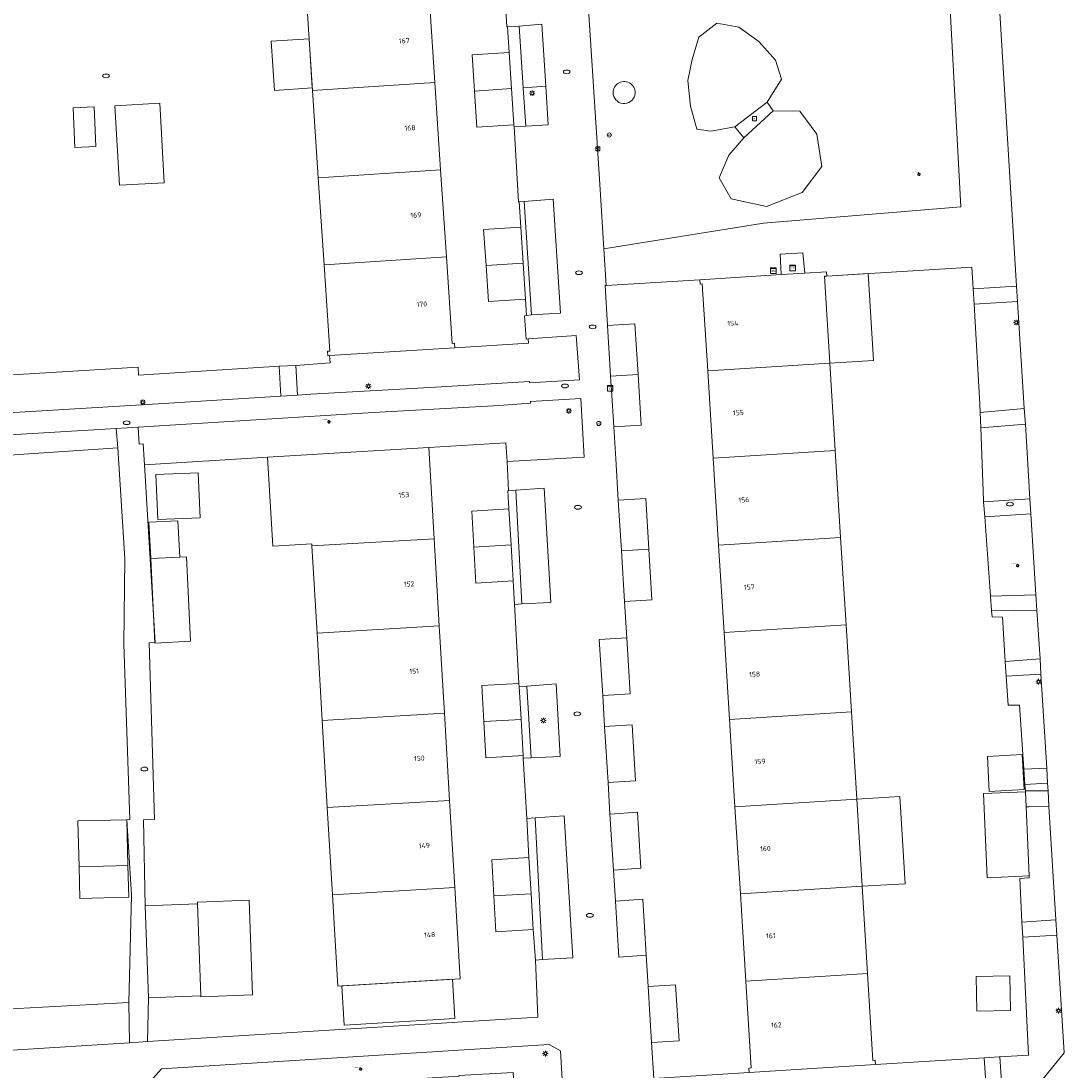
# Model space of a CAD drawing. Header units: metres. Extents: x 162098 to 162858, y 502351 to 503184.
# Tile 62 of 94: x 162758 to 162833, y 502772 to 502848. Entities that reach past the tile are written whole.
import ezdxf
from ezdxf.enums import TextEntityAlignment as Align

# ---------------------------------------------------------------- set-up
doc = ezdxf.new("R2010")
doc.units = ezdxf.units.M
for name, color, linetype, lineweight, true_color in [('B-PV-GR-BEPLANTING_CULTUUR_HEESTERS-GV', 7, 'Continuous', 13, 0x99cc00), ('B-PV-GR-BEPLANTING_CULTUUR_VASTE PLANTENVAK-GV', 7, 'Continuous', 13, 0x99cc00), ('B-PV-GR-BOOM-S', 7, 'Continuous', 13, 0x4c9900)]:
    doc.layers.add(name, color=color, linetype=linetype, lineweight=lineweight, true_color=true_color)
for name, color, linetype, lineweight in [('B-PV-IE-MEUBILAIR-S', 252, 'Continuous', 13), ('B-PV-IE-MEUBILAIR_WEGMEUBILAIR-S', 252, 'Continuous', 13), ('B-PV-OG-BEBOUWING-GV', 7, 'Continuous', 18), ('B-PV-OG-BEBOUWING-T18', 7, 'Continuous', 18), ('B-PV-OG-BEBOUWING_LUIFEL-GV', 7, 'Continuous', 18), ('B-PV-OG-TERREIN_BEGROEID-GV', 7, 'Continuous', 13), ('B-PV-OG-TERREIN_ERF-GV', 252, 'Continuous', 13), ('B-PV-VH-GESLOTENVERHARDING_BETON-GV', 252, 'Continuous', 13), ('B-PV-VH-OPENVERHARDING_TEGEL-GV', 252, 'Continuous', 13)]:
    doc.layers.add(name, color=color, linetype=linetype, lineweight=lineweight)
doc.styles.add('NLCS-ISO', font='NLCS-ISO.ttf')
doc.styles.add('NLCS-ISO-M200-T18', font='NLCS-ISO.ttf', dxfattribs={"height": 1.8})

# ---------------------------------------------------------------- blocks, each defined once
blk = doc.blocks.new('SIE-MEUBILAIR_BORD_INFORMATIE-SO')
h = blk.add_hatch(color=256)
h.dxf.hatch_style = 1
h.paths.add_polyline_path([(0.13, 0.2), (-0.33, 0.2), (-0.33, 0.08), (-0.13, 0.08), (-0.13, -0.65), (0.13, -0.65)])
h = blk.add_hatch(color=256)
h.dxf.hatch_style = 1
edge = h.paths.add_edge_path()
edge.add_arc((0, 0.5), 0.149, 0, 360)
for points in [[(-0.75, -0.75), (0.75, -0.75), (0.75, 0.75), (-0.75, 0.75)], [(0.13, 0.2), (-0.33, 0.2), (-0.33, 0.08), (-0.13, 0.08), (-0.13, -0.65), (0.13, -0.65)]]:
    blk.add_lwpolyline(points, close=True)
blk.add_circle((0, 0.5), 0.149)
blk = doc.blocks.new('SIE-MEUBILAIR_KAST_TELECOM-SO')
for points in [[(-1, 1), (1, 1), (1, 0.84), (-1, 0.84)], [(-1, 0.76), (1, 0.76), (1, -1), (-1, -1)]]:
    blk.add_lwpolyline(points, close=True)
at = {"style": 'NLCS-ISO'}
blk.add_text('tele', height=0.75, dxfattribs=at).set_placement((0, 0), align=Align.MIDDLE_CENTER)
blk = doc.blocks.new('SIE-MEUBILAIR_PAAL_AFSLUITPAAL-SO')
blk.add_circle((0, 0), 0.75)
at = {"style": 'NLCS-ISO'}
blk.add_text('af', height=0.75, dxfattribs=at).set_placement((0, 0.05), align=Align.MIDDLE_CENTER)
blk = doc.blocks.new('SIE-MEUBILAIR_PAAL_LICHTMAST-SO')
for points in [[(-0.62, 0), (-1, 0)], [(-0.71, 0.71), (-0.44, 0.44)], [(0, 1), (0, 0.62)], [(0.44, 0.44), (0.71, 0.71)], [(1, 0), (0.62, 0)], [(-0.71, -0.71), (-0.44, -0.44)], [(0, -0.62), (0, -1)], [(0.44, -0.44), (0.71, -0.71)]]:
    blk.add_lwpolyline(points)
blk.add_circle((0, 0), 0.5)
blk = doc.blocks.new('SIE-MEUBILAIR_PUT_RIOOLPUT-SO')
blk.add_ellipse((0, 0), major_axis=(1.25, 0), ratio=0.54)
blk = doc.blocks.new('SIE-MEUBILAIR_PUT_BRANDKRAAN-SO')
blk.add_ellipse((0, 0), major_axis=(1.25, 0), ratio=0.54)
blk = doc.blocks.new('SIE-MEUBILAIR_PUT_KOLK-SO')
blk.add_ellipse((0, 0), major_axis=(1.25, 0), ratio=0.54)
blk = doc.blocks.new('SIE-WEG_SPEELTOESTEL-SO')
at = {"flags": 128}
blk.add_lwpolyline([(-0.75, -0.75), (0.75, -0.75), (0.75, 0.75), (-0.75, 0.75)], close=True, dxfattribs=at)
at = {"style": 'NLCS-ISO'}
blk.add_text('SPT', height=0.45, dxfattribs=at).set_placement((0, 0), align=Align.MIDDLE_CENTER)
blk = doc.blocks.new('SGR-BOOM_GBKN-SO')
for centre, start, end in [((-0.25, -0.1), 67.1244, 157.1244), ((-0.1, 0.25), 157.1244, 247.1244), ((-0.1, 0.25), 337.1244, 157.1244), ((0.25, 0.1), 247.1244, 337.1244), ((-0.25, -0.1), 157.1244, 337.1244), ((0.1, -0.25), 157.1244, 337.1244), ((0.1, -0.25), 337.1244, 67.1244)]:
    blk.add_arc(centre, 0.188, start, end)
at = {"extrusion": (0, 0, -1)}
blk.add_arc((-0.25, 0.1), 0.188, 22.8756, 202.8756, dxfattribs=at)
at = {"style": 'NLCS-ISO'}
blk.add_attdef('SOORT', text='', height=0.35, dxfattribs=at).set_placement((0, 0.75), align=Align.MIDDLE_RIGHT)

msp = doc.modelspace()

# ---------------------------------------------------------------- linework, layer by layer
at = {"layer": 'B-PV-GR-BEPLANTING_CULTUUR_HEESTERS-GV'}
msp.add_lwpolyline([(162823.839, 502870.296), (162825.782, 502834.318), (162811.559, 502833.13), (162800.065, 502831.295), (162800.227, 502828.642), (162806.979, 502829.065), (162812.837, 502829.433), (162812.77, 502830.897), (162814.39, 502830.999), (162814.539, 502829.535), (162816.102, 502829.637), (162816.122, 502829.319), (162826.576, 502829.977), (162826.667, 502828.399), (162829.781, 502828.588), (162828.633, 502847.497), (162827.304, 502868.973)], dxfattribs=at)
for points in [[(162827.173, 502819.504), (162830.339, 502819.785), (162829.865, 502827.487), (162826.732, 502827.293), (162827.15, 502820.094)], [(162777.871, 502822.898), (162778, 502820.758), (162778.96, 502820.819), (162787.942, 502821.315), (162794.699, 502821.726), (162794.702, 502821.641), (162798.307, 502821.854), (162798.082, 502825.051), (162794.621, 502824.799), (162794.641, 502824.496), (162789.322, 502824.162), (162780.309, 502823.599), (162780.341, 502823.07)], [(162776.807, 502820.682), (162776.677, 502822.831), (162766.556, 502822.194), (162766.522, 502822.756), (162749.224, 502821.699), (162740.088, 502821.181), (162731.12, 502820.666), (162731.052, 502821.788), (162730.145, 502821.731), (162730.392, 502817.864), (162767.967, 502820.118)], [(162766.519, 502818.446), (162766.592, 502817.211), (162766.884, 502817.237), (162766.974, 502815.737), (162775.847, 502816.279), (162778.654, 502816.443), (162787.458, 502816.975), (162793.012, 502817.311), (162793.094, 502815.961), (162798.653, 502816.282), (162798.405, 502820.504), (162794.793, 502820.284), (162794.793, 502820.163), (162792.838, 502820.039), (162792.107, 502819.993), (162783.47, 502819.5)], [(162730.381, 502814.616), (162732.78, 502815.039), (162744.735, 502815.581), (162765.063, 502816.965), (162764.948, 502818.35), (162730.364, 502816.29), (162730.426, 502815.45), (162730.331, 502815.448)], [(162827.423, 502813.076), (162830.751, 502813.295), (162830.432, 502818.653), (162827.215, 502818.406), (162827.415, 502813.185)], [(162827.921, 502806.276), (162831.19, 502806.376), (162830.832, 502812.206), (162827.503, 502811.993)], [(162828.98, 502801.569), (162831.49, 502801.77), (162831.251, 502805.273), (162827.999, 502805.209), (162828.029, 502804.791), (162828.778, 502804.762)], [(162830.305, 502793.82), (162831.97, 502793.895), (162831.546, 502800.654), (162829.047, 502800.502), (162829.179, 502798.431), (162829.995, 502798.426)], [(162832.016, 502792.81), (162830.4, 502792.708), (162830.441, 502792.25), (162832.062, 502792.26)], [(162830.183, 502782.809), (162832.632, 502782.956), (162832.11, 502791.127), (162830.666, 502791.114), (162830.488, 502791.111), (162830.693, 502786.123), (162830.703, 502785.982), (162830.029, 502785.942)], [(162828.583, 502773.1), (162828.771, 502770.227), (162830.763, 502770.36), (162833.21, 502773.399), (162832.686, 502781.857), (162830.237, 502781.712), (162830.654, 502773.229)], [(162753.595, 502773.336), (162764.35, 502774.007), (162765.907, 502774.105), (162765.86, 502777.015), (162753.381, 502776.332)], [(162768.086, 502770.345), (162787.689, 502771.576), (162789.633, 502771.695), (162789.63, 502771.747), (162793.54, 502771.98), (162793.71, 502769.129), (162793.714, 502769.068), (162794.811, 502768.435), (162797.239, 502768.577), (162796.933, 502773.535), (162796.116, 502773.999), (162768.211, 502772.24), (162767.614, 502771.569), (162767.697, 502770.33)], [(162827.646, 502770.138), (162827.454, 502773.029), (162819.621, 502772.539), (162810.539, 502771.97), (162803.662, 502771.536), (162803.671, 502771.392), (162800.906, 502771.203), (162801.078, 502768.524), (162823.272, 502769.873)]]:
    msp.add_lwpolyline(points, close=True, dxfattribs=at)
at = {"layer": 'B-PV-GR-BEPLANTING_CULTUUR_VASTE PLANTENVAK-GV'}
for points in [[(162793.963, 502847.327), (162794.259, 502842.887), (162795.883, 502842.995), (162795.603, 502847.458)], [(162794.443, 502840.124), (162796.058, 502840.218), (162795.883, 502842.995), (162794.259, 502842.887)], [(162794.326, 502834.699), (162794.863, 502826.524), (162796.949, 502826.644), (162796.406, 502834.864)], [(162793.724, 502813.898), (162794.15, 502805.725), (162796.247, 502805.828), (162795.762, 502814.044)], [(162794.525, 502799.796), (162794.826, 502794.64), (162796.926, 502794.727), (162796.629, 502799.959)], [(162795.121, 502790.301), (162795.651, 502780.104), (162797.827, 502780.227), (162797.211, 502790.449)]]:
    msp.add_lwpolyline(points, close=True, dxfattribs=at)
at = {"layer": 'B-PV-OG-BEBOUWING-GV'}
for points in [[(162787.89, 502843.265), (162787.473, 502849.541), (162778.663, 502848.955), (162779.08, 502842.679)], [(162788.308, 502836.989), (162787.89, 502843.265), (162779.08, 502842.679), (162779.498, 502836.403)], [(162764.854, 502841.59), (162765.171, 502835.873), (162768.394, 502836.052), (162768.077, 502841.769)], [(162761.836, 502841.454), (162761.95, 502838.596), (162763.479, 502838.656), (162763.365, 502841.515)], [(162788.726, 502830.713), (162788.308, 502836.989), (162779.498, 502836.403), (162779.915, 502830.127)], [(162780.189, 502823.592), (162780.309, 502823.599), (162789.322, 502824.162), (162789.301, 502824.483), (162789.141, 502824.473), (162788.726, 502830.713), (162779.915, 502830.127), (162780.328, 502823.924), (162780.168, 502823.914)], [(162812.837, 502829.433), (162806.979, 502829.065), (162806.999, 502828.746), (162807.159, 502828.756), (162807.549, 502822.498), (162816.348, 502823.047), (162815.962, 502829.309), (162816.122, 502829.319), (162816.102, 502829.637), (162814.539, 502829.535)], [(162816.735, 502816.769), (162816.348, 502823.047), (162807.549, 502822.498), (162807.941, 502816.22)], [(162778.654, 502816.443), (162775.847, 502816.279), (162776.222, 502809.87), (162779.029, 502810.034), (162779.038, 502809.889), (162787.845, 502810.408), (162787.458, 502816.975)], [(162817.122, 502810.49), (162816.735, 502816.769), (162807.941, 502816.22), (162808.333, 502809.942)], [(162767.8, 502815.029), (162767.936, 502811.784), (162770.986, 502811.912), (162770.85, 502815.157)], [(162788.215, 502804.129), (162787.845, 502810.408), (162779.038, 502809.889), (162779.406, 502803.61)], [(162817.122, 502810.49), (162808.333, 502809.942), (162808.724, 502803.665), (162817.509, 502804.213)], [(162788.584, 502797.85), (162788.215, 502804.129), (162779.406, 502803.61), (162779.775, 502797.331)], [(162817.509, 502804.213), (162808.724, 502803.665), (162809.116, 502797.387), (162817.895, 502797.935)], [(162791.423, 502797.238), (162794.1, 502797.392), (162793.964, 502799.757), (162793.95, 502799.996), (162791.274, 502799.834)], [(162779.775, 502797.331), (162780.143, 502791.052), (162788.954, 502791.571), (162788.584, 502797.85)], [(162809.507, 502791.109), (162818.282, 502791.656), (162817.895, 502797.935), (162809.116, 502797.387)], [(162827.695, 502794.733), (162827.831, 502792.215), (162830.344, 502792.35), (162830.207, 502794.869)], [(162827.423, 502792.056), (162827.672, 502785.999), (162830.693, 502786.123), (162830.488, 502791.111), (162830.444, 502792.18)], [(162789.324, 502785.292), (162788.954, 502791.571), (162780.143, 502791.052), (162780.511, 502784.773)], [(162818.282, 502791.656), (162809.507, 502791.109), (162809.899, 502784.831), (162818.669, 502785.378)], [(162762.264, 502786.793), (162762.322, 502784.507), (162765.842, 502784.597), (162765.783, 502786.883)], [(162780.511, 502784.773), (162780.897, 502778.192), (162789.711, 502778.723), (162789.324, 502785.292)], [(162809.899, 502784.831), (162810.29, 502778.553), (162819.056, 502779.1), (162818.669, 502785.378)], [(162767.018, 502783.985), (162767.267, 502777.349), (162771.039, 502777.491), (162770.79, 502784.127)], [(162810.519, 502772.286), (162810.539, 502771.97), (162819.621, 502772.539), (162819.601, 502772.857), (162819.441, 502772.847), (162819.056, 502779.1), (162810.29, 502778.553), (162810.679, 502772.296)], [(162826.878, 502778.886), (162826.935, 502776.379), (162829.363, 502776.434), (162829.306, 502778.941)]]:
    msp.add_lwpolyline(points, close=True, dxfattribs=at)
for points in [[(162793.244, 502845.419), (162790.569, 502845.252), (162790.743, 502842.653)], [(162793.416, 502842.831), (162793.244, 502845.419)], [(162793.416, 502842.831), (162790.743, 502842.653)], [(162790.743, 502842.653), (162793.416, 502842.831)], [(162790.743, 502842.653), (162790.916, 502840.054), (162793.591, 502840.221)], [(162793.591, 502840.221), (162793.416, 502842.831)], [(162794.083, 502832.848), (162791.409, 502832.681), (162791.582, 502830.087)], [(162794.256, 502830.265), (162794.083, 502832.848)], [(162794.256, 502830.265), (162791.582, 502830.087)], [(162791.582, 502830.087), (162794.256, 502830.265)], [(162791.582, 502830.087), (162791.755, 502827.492), (162794.43, 502827.659)], [(162794.43, 502827.659), (162794.256, 502830.265)], [(162802.306, 502825.887), (162800.33, 502825.763)], [(162802.53, 502822.243), (162802.306, 502825.887)], [(162800.33, 502825.763), (162800.554, 502822.122)], [(162802.53, 502822.243), (162800.554, 502822.122)], [(162800.554, 502822.122), (162802.53, 502822.243)], [(162800.554, 502822.122), (162800.597, 502821.405)], [(162800.778, 502818.476), (162802.754, 502818.6), (162802.53, 502822.243)], [(162800.597, 502821.405), (162800.615, 502821.106)], [(162800.615, 502821.106), (162800.778, 502818.476)], [(162803.304, 502809.657), (162803.079, 502813.31), (162801.103, 502813.186)], [(162801.103, 502813.186), (162801.327, 502809.535)], [(162793.23, 502812.565), (162790.554, 502812.403), (162790.703, 502809.807)], [(162793.379, 502809.961), (162793.23, 502812.565)], [(162793.379, 502809.961), (162790.703, 502809.807)], [(162790.703, 502809.807), (162793.379, 502809.961)], [(162793.527, 502807.373), (162793.379, 502809.961)], [(162790.703, 502809.807), (162790.852, 502807.211), (162793.527, 502807.373)], [(162803.304, 502809.657), (162801.327, 502809.535)], [(162801.327, 502809.535), (162803.304, 502809.657)], [(162801.327, 502809.535), (162801.552, 502805.88)], [(162803.529, 502806.004), (162803.304, 502809.657)], [(162801.552, 502805.88), (162803.529, 502806.004)], [(162801.712, 502803.277), (162799.736, 502803.153)], [(162799.736, 502803.153), (162799.983, 502799.12)], [(162801.96, 502799.244), (162801.712, 502803.277)], [(162799.983, 502799.12), (162801.96, 502799.244)], [(162794.1, 502797.392), (162791.423, 502797.238)], [(162791.423, 502797.238), (162791.572, 502794.642), (162794.248, 502794.804)], [(162794.248, 502794.804), (162794.1, 502797.392)], [(162802.344, 502792.976), (162802.096, 502797.008), (162800.121, 502796.884)], [(162800.121, 502796.884), (162800.369, 502792.852)], [(162800.369, 502792.852), (162802.344, 502792.976)], [(162802.483, 502790.71), (162800.508, 502790.586)], [(162800.508, 502790.586), (162800.756, 502786.553)], [(162802.731, 502786.677), (162802.483, 502790.71)], [(162794.67, 502787.445), (162791.994, 502787.283), (162792.143, 502784.693)], [(162794.819, 502784.847), (162794.67, 502787.445)], [(162800.756, 502786.553), (162802.731, 502786.677)], [(162794.819, 502784.847), (162792.143, 502784.693)], [(162792.143, 502784.693), (162794.819, 502784.847)], [(162792.143, 502784.693), (162792.291, 502782.103), (162794.967, 502782.265)], [(162794.967, 502782.265), (162794.819, 502784.847)], [(162802.868, 502784.442), (162800.893, 502784.318)], [(162800.893, 502784.318), (162801.141, 502780.286), (162803.116, 502780.41)], [(162803.116, 502780.41), (162802.868, 502784.442)], [(162805.479, 502774.255), (162805.231, 502778.288), (162803.254, 502778.164)], [(162803.254, 502778.164), (162803.502, 502774.131)], [(162803.502, 502774.131), (162805.479, 502774.255)]]:
    msp.add_lwpolyline(points, dxfattribs=at)
at = {"layer": 'B-PV-OG-BEBOUWING_LUIFEL-GV'}
for points in [[(162776.339, 502842.702), (162779.067, 502842.877), (162778.832, 502846.415), (162776.112, 502846.241)], [(162815.962, 502829.309), (162816.348, 502823.047), (162819.5, 502823.241), (162819.114, 502829.503), (162816.122, 502829.319)], [(162767.426, 502808.98), (162769.515, 502809.083), (162769.385, 502811.711), (162767.296, 502811.607)], [(162767.426, 502808.98), (162767.727, 502802.901), (162770.302, 502803.029), (162770.001, 502809.107)], [(162818.282, 502791.656), (162818.669, 502785.378), (162821.766, 502785.569), (162821.379, 502791.847)], [(162765.783, 502786.883), (162765.699, 502790.175), (162762.18, 502790.085), (162762.264, 502786.793)], [(162770.786, 502784.235), (162770.79, 502784.127), (162771.039, 502777.491), (162771.042, 502777.426), (162774.764, 502777.566), (162774.508, 502784.375)], [(162781.192, 502778.21), (162781.362, 502775.391), (162789.34, 502775.871), (162789.17, 502778.69)]]:
    msp.add_lwpolyline(points, close=True, dxfattribs=at)
at = {"layer": 'B-PV-OG-TERREIN_BEGROEID-GV'}
for points in [[(162800.065, 502831.295), (162811.559, 502833.13), (162825.782, 502834.318), (162823.839, 502870.296), (162820.438, 502870.09), (162820.445, 502869.967), (162820.482, 502869.372), (162810.937, 502868.771), (162810.893, 502869.366), (162808.773, 502869.232), (162806.803, 502869.108), (162806.805, 502868.511), (162800.041, 502868.085), (162800.004, 502868.68), (162795.974, 502866.961), (162797.852, 502865.597), (162798.065, 502862.32), (162798.069, 502862.258), (162799.78, 502835.956)], [(162812.86, 502843.498), (162812.432, 502844.868), (162811.229, 502846.23), (162809.787, 502847.241), (162808.207, 502847.543), (162806.917, 502846.523), (162806.436, 502844.931), (162806.118, 502843.407), (162806.3, 502841.56), (162806.765, 502839.899), (162807.761, 502839.761), (162809.511, 502840.08), (162811.834, 502841.846)], [(162809.511, 502840.08), (162807.761, 502839.761), (162806.765, 502839.899), (162806.3, 502841.56), (162806.118, 502843.407), (162806.436, 502844.931), (162806.917, 502846.523), (162808.207, 502847.543), (162809.787, 502847.241), (162811.229, 502846.23), (162812.432, 502844.868), (162812.86, 502843.498), (162811.834, 502841.846), (162812.257, 502841.215), (162814.186, 502841.214), (162815.405, 502839.553), (162815.756, 502837.216), (162814.361, 502835.354), (162811.781, 502834.339), (162809.247, 502834.88), (162808.367, 502836.409), (162809.077, 502838.022), (162810.141, 502839.276)], [(162808.367, 502836.409), (162809.247, 502834.88), (162811.781, 502834.339), (162814.361, 502835.354), (162815.756, 502837.216), (162815.405, 502839.553), (162814.186, 502841.214), (162812.257, 502841.215), (162810.141, 502839.276), (162809.077, 502838.022)]]:
    msp.add_lwpolyline(points, close=True, dxfattribs=at)
for points in [[(162800.745, 502842.401, -1.119353), (162802.32, 502842.504)], [(162802.32, 502842.504, -0.894639), (162800.745, 502842.401)]]:
    msp.add_lwpolyline(points, format="xyb", dxfattribs=at)
at = {"layer": 'B-PV-OG-TERREIN_ERF-GV'}
for points in [[(162787.473, 502849.541), (162787.89, 502843.265), (162788.308, 502836.989), (162788.726, 502830.713), (162789.141, 502824.473), (162789.301, 502824.483), (162789.322, 502824.162), (162794.641, 502824.496), (162794.621, 502824.799), (162794.461, 502824.788), (162794.351, 502826.463), (162794.504, 502826.481), (162794.43, 502827.659), (162791.755, 502827.492), (162791.582, 502830.087), (162791.409, 502832.681), (162794.083, 502832.848), (162793.968, 502834.672), (162793.928, 502834.669), (162793.6, 502840.071), (162793.591, 502840.221), (162790.916, 502840.054), (162790.743, 502842.653), (162790.569, 502845.252), (162793.244, 502845.419), (162793.127, 502847.28), (162793.074, 502847.277), (162792.757, 502852.688)], [(162749.224, 502821.699), (162766.522, 502822.756), (162766.556, 502822.194), (162776.677, 502822.831), (162777.871, 502822.898), (162780.341, 502823.07), (162780.309, 502823.599), (162780.189, 502823.592), (162780.168, 502823.914), (162780.328, 502823.924), (162779.915, 502830.127), (162779.498, 502836.403), (162779.08, 502842.679), (162778.663, 502848.955)], [(162810.539, 502771.97), (162810.519, 502772.286), (162810.679, 502772.296), (162810.29, 502778.553), (162809.899, 502784.831), (162809.507, 502791.109), (162809.116, 502797.387), (162808.724, 502803.665), (162808.333, 502809.942), (162807.941, 502816.22), (162807.549, 502822.498), (162807.159, 502828.756), (162806.999, 502828.746), (162806.979, 502829.065), (162800.227, 502828.642), (162800.153, 502828.637), (162800.33, 502825.763), (162802.306, 502825.887), (162802.53, 502822.243), (162802.754, 502818.6), (162800.778, 502818.476), (162800.92, 502816.16), (162801.103, 502813.186), (162803.079, 502813.31), (162803.304, 502809.657), (162803.529, 502806.004), (162801.552, 502805.88), (162801.712, 502803.277), (162801.96, 502799.244), (162799.983, 502799.12), (162800.121, 502796.884), (162802.096, 502797.008), (162802.344, 502792.976), (162800.369, 502792.852), (162800.508, 502790.586), (162802.483, 502790.71), (162802.731, 502786.677), (162800.756, 502786.553), (162800.893, 502784.318), (162802.868, 502784.442), (162803.116, 502780.41), (162803.254, 502778.164), (162805.231, 502778.288), (162805.479, 502774.255), (162803.502, 502774.131), (162803.662, 502771.536)], [(162753.381, 502776.332), (162765.86, 502777.015), (162766.042, 502784.738), (162765.699, 502790.175), (162765.931, 502790.192), (162765.493, 502802.815), (162765.566, 502808.965), (162765.063, 502816.965), (162744.735, 502815.581)]]:
    msp.add_lwpolyline(points, dxfattribs=at)
for points in [[(162764.854, 502841.59), (162768.077, 502841.769), (162768.394, 502836.052), (162765.171, 502835.873)], [(162761.836, 502841.454), (162763.365, 502841.515), (162763.479, 502838.656), (162761.95, 502838.596)], [(162827.999, 502805.209), (162827.921, 502806.276), (162827.503, 502811.993), (162827.423, 502813.076), (162827.415, 502813.185), (162827.215, 502818.406), (162827.173, 502819.504), (162827.15, 502820.094), (162826.732, 502827.293), (162826.667, 502828.399), (162826.576, 502829.977), (162816.122, 502829.319), (162815.962, 502829.309), (162816.348, 502823.047), (162816.735, 502816.769), (162817.122, 502810.49), (162817.509, 502804.213), (162817.895, 502797.935), (162818.282, 502791.656), (162818.669, 502785.378), (162819.056, 502779.1), (162819.441, 502772.847), (162819.601, 502772.857), (162819.621, 502772.539), (162827.454, 502773.029), (162828.532, 502773.097), (162828.583, 502773.1), (162830.654, 502773.229), (162830.237, 502781.712), (162830.183, 502782.809), (162830.029, 502785.942), (162830.703, 502785.982), (162830.693, 502786.123), (162827.672, 502785.999), (162827.423, 502792.056), (162830.444, 502792.18), (162830.441, 502792.25), (162830.4, 502792.708), (162830.305, 502793.82), (162829.995, 502798.426), (162829.179, 502798.431), (162829.047, 502800.502), (162828.98, 502801.569), (162828.778, 502804.762), (162828.029, 502804.791)], [(162795.152, 502780.066), (162794.967, 502782.265), (162792.291, 502782.103), (162792.143, 502784.693), (162791.994, 502787.283), (162794.67, 502787.445), (162794.509, 502790.252), (162794.508, 502790.263), (162794.259, 502794.604), (162794.248, 502794.804), (162791.572, 502794.642), (162791.423, 502797.238), (162791.274, 502799.834), (162793.95, 502799.996), (162793.698, 502804.401), (162793.625, 502805.676), (162793.527, 502807.373), (162790.852, 502807.211), (162790.703, 502809.807), (162790.554, 502812.403), (162793.23, 502812.565), (162793.155, 502813.865), (162793.2, 502813.868), (162793.094, 502815.961), (162793.012, 502817.311), (162787.458, 502816.975), (162787.845, 502810.408), (162788.215, 502804.129), (162788.584, 502797.85), (162788.954, 502791.571), (162789.324, 502785.292), (162789.711, 502778.723), (162780.897, 502778.192), (162780.511, 502784.773), (162780.143, 502791.052), (162779.775, 502797.331), (162779.406, 502803.61), (162779.038, 502809.889), (162779.029, 502810.034), (162776.222, 502809.87), (162775.847, 502816.279), (162766.974, 502815.737), (162767.744, 502802.933), (162767.304, 502802.903), (162767.691, 502790.181), (162766.917, 502790.157), (162767.018, 502783.985), (162770.79, 502784.127), (162771.039, 502777.491), (162767.267, 502777.349), (162767.196, 502774.192), (162795.322, 502775.963)], [(162767.8, 502815.029), (162770.85, 502815.157), (162770.986, 502811.912), (162767.936, 502811.784)], [(162827.695, 502794.733), (162830.207, 502794.869), (162830.344, 502792.35), (162827.831, 502792.215)], [(162762.264, 502786.793), (162765.783, 502786.883), (162765.842, 502784.597), (162762.322, 502784.507)], [(162826.878, 502778.886), (162829.306, 502778.941), (162829.363, 502776.434), (162826.935, 502776.379)]]:
    msp.add_lwpolyline(points, close=True, dxfattribs=at)
at = {"layer": 'B-PV-VH-GESLOTENVERHARDING_BETON-GV'}
for points in [[(162802.32, 502842.504, 1.119353), (162800.745, 502842.401)], [(162800.745, 502842.401, 0.894639), (162802.32, 502842.504)]]:
    msp.add_lwpolyline(points, format="xyb", dxfattribs=at)
msp.add_lwpolyline([(162809.511, 502840.08), (162810.141, 502839.276), (162812.257, 502841.215), (162811.834, 502841.846)], close=True, dxfattribs=at)
at = {"layer": 'B-PV-VH-OPENVERHARDING_TEGEL-GV'}
for points in [[(162827.304, 502868.973), (162828.633, 502847.497), (162829.781, 502828.588), (162829.865, 502827.487), (162830.339, 502819.785), (162830.432, 502818.653), (162830.751, 502813.295), (162830.832, 502812.206), (162831.19, 502806.376), (162831.251, 502805.273), (162831.49, 502801.77), (162831.546, 502800.654), (162831.97, 502793.895), (162832.016, 502792.81), (162832.062, 502792.26), (162832.11, 502791.127), (162832.632, 502782.956), (162832.686, 502781.857), (162833.21, 502773.399), (162830.763, 502770.36)], [(162803.662, 502771.536), (162803.502, 502774.131), (162803.254, 502778.164), (162803.116, 502780.41), (162801.141, 502780.286), (162800.893, 502784.318), (162800.756, 502786.553), (162800.508, 502790.586), (162800.369, 502792.852), (162800.121, 502796.884), (162799.983, 502799.12), (162799.736, 502803.153), (162801.712, 502803.277), (162801.552, 502805.88), (162801.327, 502809.535), (162801.103, 502813.186), (162800.92, 502816.16), (162800.778, 502818.476), (162800.615, 502821.106), (162800.597, 502821.405), (162800.554, 502822.122), (162800.33, 502825.763), (162800.153, 502828.637), (162800.227, 502828.642), (162800.065, 502831.295), (162799.78, 502835.956), (162798.069, 502862.258)], [(162792.757, 502852.688), (162793.074, 502847.277), (162793.127, 502847.28), (162793.963, 502847.327), (162795.603, 502847.458), (162795.883, 502842.995), (162796.058, 502840.218), (162794.443, 502840.124), (162793.6, 502840.071), (162793.928, 502834.669), (162793.968, 502834.672), (162794.326, 502834.699), (162796.406, 502834.864), (162796.949, 502826.644), (162794.863, 502826.524), (162794.504, 502826.481), (162794.351, 502826.463), (162794.461, 502824.788), (162794.621, 502824.799), (162798.082, 502825.051), (162798.307, 502821.854), (162794.702, 502821.641), (162794.699, 502821.726), (162787.942, 502821.315), (162778.96, 502820.819), (162778, 502820.758), (162776.807, 502820.682), (162767.967, 502820.118), (162730.392, 502817.864)], [(162814.39, 502830.999), (162812.77, 502830.897)], [(162812.77, 502830.897), (162812.837, 502829.433)], [(162814.539, 502829.535), (162814.39, 502830.999)], [(162812.837, 502829.433), (162814.539, 502829.535)], [(162730.364, 502816.29), (162764.948, 502818.35), (162766.519, 502818.446), (162783.47, 502819.5), (162792.107, 502819.993), (162792.838, 502820.039), (162794.793, 502820.163), (162794.793, 502820.284), (162798.405, 502820.504), (162798.653, 502816.282), (162793.094, 502815.961), (162793.2, 502813.868), (162793.724, 502813.898), (162795.762, 502814.044), (162796.247, 502805.828), (162794.15, 502805.725), (162793.625, 502805.676), (162793.698, 502804.401), (162793.95, 502799.996), (162793.964, 502799.757), (162794.525, 502799.796), (162796.629, 502799.959), (162796.926, 502794.727), (162794.826, 502794.64), (162794.259, 502794.604), (162794.508, 502790.263), (162795.121, 502790.301), (162797.211, 502790.449), (162797.827, 502780.227), (162795.651, 502780.104), (162795.152, 502780.066), (162795.322, 502775.963), (162767.196, 502774.192), (162765.907, 502774.105), (162764.35, 502774.007), (162753.595, 502773.336)], [(162767.614, 502771.569), (162768.211, 502772.24), (162796.116, 502773.999), (162796.933, 502773.535), (162797.239, 502768.577)]]:
    msp.add_lwpolyline(points, dxfattribs=at)
for points in [[(162793.244, 502845.419), (162793.416, 502842.831), (162793.591, 502840.221), (162793.6, 502840.071), (162794.443, 502840.124), (162794.259, 502842.887), (162793.963, 502847.327), (162793.127, 502847.28)], [(162793.968, 502834.672), (162794.083, 502832.848), (162794.256, 502830.265), (162794.43, 502827.659), (162794.504, 502826.481), (162794.863, 502826.524), (162794.326, 502834.699)], [(162826.667, 502828.399), (162826.732, 502827.293), (162829.865, 502827.487), (162829.781, 502828.588)], [(162776.677, 502822.831), (162776.807, 502820.682), (162778, 502820.758), (162777.871, 502822.898)], [(162827.173, 502819.504), (162827.215, 502818.406), (162830.432, 502818.653), (162830.339, 502819.785)], [(162765.063, 502816.965), (162765.566, 502808.965), (162765.493, 502802.815), (162765.931, 502790.192), (162765.699, 502790.175), (162766.042, 502784.738), (162765.86, 502777.015), (162765.907, 502774.105), (162767.196, 502774.192), (162767.267, 502777.349), (162767.018, 502783.985), (162766.917, 502790.157), (162767.691, 502790.181), (162767.304, 502802.903), (162767.744, 502802.933), (162766.974, 502815.737), (162766.884, 502817.237), (162766.592, 502817.211), (162766.519, 502818.446), (162764.948, 502818.35)], [(162793.23, 502812.565), (162793.379, 502809.961), (162793.527, 502807.373), (162793.625, 502805.676), (162794.15, 502805.725), (162793.724, 502813.898), (162793.2, 502813.868), (162793.155, 502813.865)], [(162827.423, 502813.076), (162827.503, 502811.993), (162830.832, 502812.206), (162830.751, 502813.295)], [(162827.921, 502806.276), (162827.999, 502805.209), (162831.251, 502805.273), (162831.19, 502806.376)], [(162828.98, 502801.569), (162829.047, 502800.502), (162831.546, 502800.654), (162831.49, 502801.77)], [(162794.1, 502797.392), (162794.248, 502794.804), (162794.259, 502794.604), (162794.826, 502794.64), (162794.525, 502799.796), (162793.964, 502799.757)], [(162830.305, 502793.82), (162830.4, 502792.708), (162832.016, 502792.81), (162831.97, 502793.895)], [(162832.062, 502792.26), (162830.441, 502792.25), (162830.444, 502792.18), (162830.488, 502791.111), (162830.666, 502791.114), (162832.11, 502791.127)], [(162794.509, 502790.252), (162794.67, 502787.445), (162794.819, 502784.847), (162794.967, 502782.265), (162795.152, 502780.066), (162795.651, 502780.104), (162795.121, 502790.301), (162794.508, 502790.263)], [(162830.183, 502782.809), (162830.237, 502781.712), (162832.686, 502781.857), (162832.632, 502782.956)], [(162827.454, 502773.029), (162827.646, 502770.138), (162828.771, 502770.227), (162828.583, 502773.1), (162828.532, 502773.097)]]:
    msp.add_lwpolyline(points, close=True, dxfattribs=at)

# ---------------------------------------------------------------- block references
at = {"layer": 'B-PV-GR-BOOM-S', "xscale": 0.2, "yscale": 0.2, "zscale": 0.2}
for p in [(162822.769, 502836.657), (162780.258, 502818.83), (162829.879, 502808.466), (162782.543, 502772.212)]:
    msp.add_blockref('SGR-BOOM_GBKN-SO', p, dxfattribs=at).add_auto_attribs({'SOORT': '****%%c***m'})
at = {"layer": 'B-PV-IE-MEUBILAIR-S', "xscale": 0.2, "yscale": 0.2, "zscale": 0.2}
for name, p in [('SIE-MEUBILAIR_PUT_KOLK-SO', (162797.395, 502844.03)), ('SIE-MEUBILAIR_PUT_RIOOLPUT-SO', (162764.211, 502843.74)), ('SIE-MEUBILAIR_PAAL_LICHTMAST-SO', (162794.899, 502842.497)), ('SIE-MEUBILAIR_PAAL_AFSLUITPAAL-SO', (162800.465, 502839.49)), ('SIE-MEUBILAIR_BORD_INFORMATIE-SO', (162799.633, 502838.495)), ('SIE-MEUBILAIR_PUT_KOLK-SO', (162798.269, 502829.563)), ('SIE-MEUBILAIR_KAST_TELECOM-SO', (162812.275, 502829.721)), ('SIE-MEUBILAIR_KAST_TELECOM-SO', (162813.66, 502829.905)), ('SIE-MEUBILAIR_PAAL_LICHTMAST-SO', (162829.774, 502825.986)), ('SIE-MEUBILAIR_PUT_BRANDKRAAN-SO', (162799.257, 502825.664)), ('SIE-MEUBILAIR_PAAL_LICHTMAST-SO', (162783.104, 502821.399)), ('SIE-MEUBILAIR_PUT_RIOOLPUT-SO', (162797.258, 502821.412)), ('SIE-MEUBILAIR_KAST_TELECOM-SO', (162800.521, 502821.25)), ('SIE-MEUBILAIR_PAAL_LICHTMAST-SO', (162766.86, 502820.238)), ('SIE-MEUBILAIR_PAAL_LICHTMAST-SO', (162797.541, 502819.615)), ('SIE-MEUBILAIR_PUT_RIOOLPUT-SO', (162765.697, 502818.762)), ('SIE-MEUBILAIR_PAAL_AFSLUITPAAL-SO', (162799.702, 502818.713)), ('SIE-MEUBILAIR_PUT_RIOOLPUT-SO', (162829.328, 502812.907)), ('SIE-MEUBILAIR_PUT_KOLK-SO', (162798.195, 502812.676)), ('SIE-MEUBILAIR_PAAL_LICHTMAST-SO', (162831.383, 502800.11)), ('SIE-MEUBILAIR_PUT_KOLK-SO', (162798.147, 502797.801)), ('SIE-MEUBILAIR_PAAL_LICHTMAST-SO', (162795.71, 502797.317)), ('SIE-MEUBILAIR_PUT_RIOOLPUT-SO', (162766.973, 502793.827)), ('SIE-MEUBILAIR_PUT_KOLK-SO', (162799.057, 502783.288)), ('SIE-MEUBILAIR_PAAL_LICHTMAST-SO', (162832.815, 502776.424)), ('SIE-MEUBILAIR_PAAL_LICHTMAST-SO', (162795.851, 502773.335))]:
    msp.add_blockref(name, p, dxfattribs=at)
at = {"layer": 'B-PV-IE-MEUBILAIR_WEGMEUBILAIR-S', "xscale": 0.2, "yscale": 0.2, "zscale": 0.2}
msp.add_blockref('SIE-WEG_SPEELTOESTEL-SO', (162810.917, 502840.665), dxfattribs=at)

# ---------------------------------------------------------------- texts
at = {"layer": 'B-PV-OG-BEBOUWING-T18', "style": 'NLCS-ISO-M200-T18'}
for s, p in [('167', (162785.685, 502846.27)), ('168', (162786.103, 502839.994)), ('169', (162786.521, 502833.718)), ('170', (162786.952, 502827.303)), ('154', (162809.357, 502825.919)), ('155', (162809.756, 502819.486)), ('153', (162785.658, 502813.571)), ('156', (162810.146, 502813.208)), ('152', (162786.034, 502807.151)), ('157', (162810.535, 502806.93)), ('151', (162786.403, 502800.872)), ('158', (162810.924, 502800.652)), ('150', (162786.772, 502794.593)), ('159', (162811.313, 502794.374)), ('149', (162787.141, 502788.314)), ('160', (162811.702, 502788.096)), ('148', (162787.517, 502781.887)), ('161', (162812.091, 502781.818)), ('162', (162812.489, 502775.387))]:
    msp.add_text(s, height=0.36, rotation=3.5, dxfattribs=at).set_placement(p, align=Align.MIDDLE)

doc.saveas('drawing.dxf')
